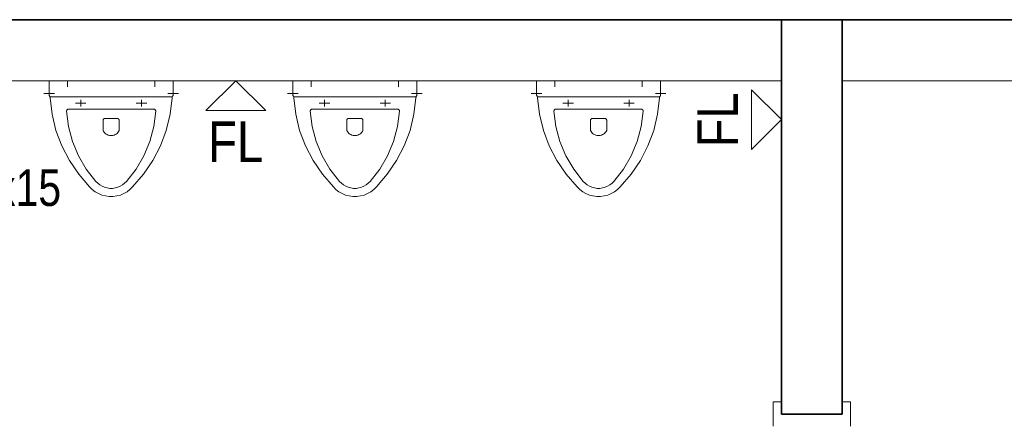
# Model space of a CAD drawing. Extents: x -297 to 573, y -46 to 548.
# Tile 12 of 256: x -34 to 14, y 170 to 190. Entities that reach past the tile are written whole.
import ezdxf

# ---------------------------------------------------------------- set-up
doc = ezdxf.new("R2010")
doc.units = 0
doc.layers.get('0').update_dxf_attribs({"lineweight": 35})
for name, color, linetype, lineweight in [('5_EG-BESTAND', 7, 'Continuous', 25), ('5_EG-HLSE', 7, 'Continuous', 25), ('5_EG-NEU', 7, 'Continuous', 25), ('5_EG-WANDFLÄCHENMATERIAL', 7, 'Continuous', 25)]:
    doc.layers.add(name, color=color, linetype=linetype, lineweight=lineweight)
doc.styles.get("Standard").update_dxf_attribs({"font": 'arial.ttf'})

# ---------------------------------------------------------------- blocks, each defined once
blk = doc.blocks.new('Referenz-A07ALD4Q1N', base_point=(-101.907, -12.836))
at = {"layer": '5_EG-BESTAND', "color": 0, "lineweight": 35}
blk.add_line((34.151, 189.839), (-38.525, 189.839), dxfattribs=at)
at = {"layer": '5_EG-HLSE', "color": 0, "lineweight": 13}
for p, q in [((-26.475, 186.839), (-32.575, 186.839)), ((-32.575, 186.839), (-32.575, 186.139)), ((-31.675, 186.839), (-31.675, 186.529)), ((-27.375, 186.839), (-27.375, 186.529)), ((-26.475, 186.139), (-26.475, 186.839)), ((-14.475, 186.839), (-20.575, 186.839)), ((-20.575, 186.839), (-20.575, 186.139)), ((-19.675, 186.839), (-19.675, 186.529)), ((-15.375, 186.839), (-15.375, 186.529)), ((-14.475, 186.139), (-14.475, 186.839)), ((-2.475, 186.839), (-8.575, 186.839)), ((-8.575, 186.839), (-8.575, 186.139)), ((-7.675, 186.839), (-7.675, 186.529)), ((-3.375, 186.839), (-3.375, 186.529)), ((-2.475, 186.139), (-2.475, 186.839)), ((-32.844, 186.204), (-32.322, 186.204)), ((-26.206, 186.204), (-26.728, 186.204)), ((-20.844, 186.204), (-20.322, 186.204)), ((-14.206, 186.204), (-14.728, 186.204)), ((-8.844, 186.204), (-8.322, 186.204)), ((-2.206, 186.204), (-2.728, 186.204)), ((-32.575, 186.139), (-32.574, 186.126)), ((-32.574, 186.126), (-32.572, 186.113)), ((-32.572, 186.113), (-32.567, 186.1)), ((-32.567, 186.1), (-32.561, 186.088)), ((-32.561, 186.088), (-32.554, 186.077)), ((-32.537, 186.037), (-32.554, 186.077)), ((-32.554, 186.077), (-32.545, 186.068)), ((-32.545, 186.068), (-32.536, 186.059)), ((-32.526, 185.995), (-32.537, 186.037)), ((-32.536, 186.059), (-32.525, 186.052)), ((-32.526, 185.995), (-32.433, 185.185)), ((-32.525, 186.052), (-32.513, 186.046)), ((-32.513, 186.046), (-32.501, 186.042)), ((-32.501, 186.042), (-32.488, 186.04)), ((-32.488, 186.04), (-32.475, 186.039)), ((-32.475, 186.039), (-26.575, 186.039)), ((-31.285, 185.735), (-30.765, 185.735)), ((-31.025, 185.901), (-31.025, 185.569)), ((-27.765, 185.735), (-28.285, 185.735)), ((-28.025, 185.901), (-28.025, 185.569)), ((-26.617, 185.185), (-26.525, 185.995)), ((-26.575, 186.039), (-26.562, 186.04)), ((-26.562, 186.04), (-26.55, 186.042)), ((-26.55, 186.042), (-26.537, 186.046)), ((-26.537, 186.046), (-26.526, 186.052)), ((-26.526, 186.052), (-26.515, 186.059)), ((-26.514, 186.037), (-26.525, 185.995)), ((-26.515, 186.059), (-26.505, 186.068)), ((-26.497, 186.077), (-26.514, 186.037)), ((-26.505, 186.068), (-26.497, 186.077)), ((-26.497, 186.077), (-26.489, 186.088)), ((-26.489, 186.088), (-26.483, 186.1)), ((-26.483, 186.1), (-26.479, 186.113)), ((-26.479, 186.113), (-26.476, 186.126)), ((-26.476, 186.126), (-26.475, 186.139)), ((-20.575, 186.139), (-20.574, 186.126)), ((-20.574, 186.126), (-20.572, 186.113)), ((-20.572, 186.113), (-20.567, 186.1)), ((-20.567, 186.1), (-20.561, 186.088)), ((-20.561, 186.088), (-20.554, 186.077)), ((-20.537, 186.037), (-20.554, 186.077)), ((-20.554, 186.077), (-20.545, 186.068)), ((-20.545, 186.068), (-20.536, 186.059)), ((-20.526, 185.995), (-20.537, 186.037)), ((-20.536, 186.059), (-20.525, 186.052)), ((-20.526, 185.995), (-20.433, 185.185)), ((-20.525, 186.052), (-20.513, 186.046)), ((-20.513, 186.046), (-20.501, 186.042)), ((-20.501, 186.042), (-20.488, 186.04)), ((-20.488, 186.04), (-20.475, 186.039)), ((-20.475, 186.039), (-14.575, 186.039)), ((-19.285, 185.735), (-18.765, 185.735)), ((-19.025, 185.901), (-19.025, 185.569)), ((-15.765, 185.735), (-16.285, 185.735)), ((-16.025, 185.901), (-16.025, 185.569)), ((-14.617, 185.185), (-14.525, 185.995)), ((-14.575, 186.039), (-14.562, 186.04)), ((-14.562, 186.04), (-14.55, 186.042)), ((-14.55, 186.042), (-14.537, 186.046)), ((-14.537, 186.046), (-14.526, 186.052)), ((-14.526, 186.052), (-14.515, 186.059)), ((-14.514, 186.037), (-14.525, 185.995)), ((-14.515, 186.059), (-14.505, 186.068)), ((-14.497, 186.077), (-14.514, 186.037)), ((-14.505, 186.068), (-14.497, 186.077)), ((-14.497, 186.077), (-14.489, 186.088)), ((-14.489, 186.088), (-14.483, 186.1)), ((-14.483, 186.1), (-14.479, 186.113)), ((-14.479, 186.113), (-14.476, 186.126)), ((-14.476, 186.126), (-14.475, 186.139)), ((-8.575, 186.139), (-8.574, 186.126)), ((-8.574, 186.126), (-8.572, 186.113)), ((-8.572, 186.113), (-8.567, 186.1)), ((-8.567, 186.1), (-8.561, 186.088)), ((-8.561, 186.088), (-8.554, 186.077)), ((-8.537, 186.037), (-8.554, 186.077)), ((-8.554, 186.077), (-8.545, 186.068)), ((-8.545, 186.068), (-8.536, 186.059)), ((-8.526, 185.995), (-8.537, 186.037)), ((-8.536, 186.059), (-8.525, 186.052)), ((-8.526, 185.995), (-8.433, 185.185)), ((-8.525, 186.052), (-8.513, 186.046)), ((-8.513, 186.046), (-8.501, 186.042)), ((-8.501, 186.042), (-8.488, 186.04)), ((-8.488, 186.04), (-8.475, 186.039)), ((-8.475, 186.039), (-2.575, 186.039)), ((-7.285, 185.735), (-6.765, 185.735)), ((-7.025, 185.901), (-7.025, 185.569)), ((-3.765, 185.735), (-4.285, 185.735)), ((-4.025, 185.901), (-4.025, 185.569)), ((-2.617, 185.185), (-2.525, 185.995)), ((-2.575, 186.039), (-2.562, 186.04)), ((-2.562, 186.04), (-2.55, 186.042)), ((-2.55, 186.042), (-2.537, 186.046)), ((-2.537, 186.046), (-2.526, 186.052)), ((-2.526, 186.052), (-2.515, 186.059)), ((-2.514, 186.037), (-2.525, 185.995)), ((-2.515, 186.059), (-2.505, 186.068)), ((-2.497, 186.077), (-2.514, 186.037)), ((-2.505, 186.068), (-2.497, 186.077)), ((-2.497, 186.077), (-2.489, 186.088)), ((-2.489, 186.088), (-2.483, 186.1)), ((-2.483, 186.1), (-2.479, 186.113)), ((-2.479, 186.113), (-2.476, 186.126)), ((-2.476, 186.126), (-2.475, 186.139)), ((-31.719, 185.361), (-31.721, 185.348)), ((-31.721, 185.348), (-31.721, 185.334)), ((-31.721, 185.334), (-31.625, 184.579)), ((-31.715, 185.374), (-31.719, 185.361)), ((-31.71, 185.386), (-31.715, 185.374)), ((-31.702, 185.398), (-31.71, 185.386)), ((-31.694, 185.408), (-31.702, 185.398)), ((-31.684, 185.417), (-31.694, 185.408)), ((-31.673, 185.425), (-31.684, 185.417)), ((-31.661, 185.431), (-31.673, 185.425)), ((-31.648, 185.435), (-31.661, 185.431)), ((-31.635, 185.438), (-31.648, 185.435)), ((-31.621, 185.439), (-31.635, 185.438)), ((-31.621, 185.439), (-27.429, 185.439)), ((-27.416, 185.438), (-27.429, 185.439)), ((-27.425, 184.579), (-27.329, 185.334)), ((-27.402, 185.435), (-27.416, 185.438)), ((-27.39, 185.431), (-27.402, 185.435)), ((-27.378, 185.425), (-27.39, 185.431)), ((-27.367, 185.417), (-27.378, 185.425)), ((-27.357, 185.408), (-27.367, 185.417)), ((-27.348, 185.398), (-27.357, 185.408)), ((-27.341, 185.386), (-27.348, 185.398)), ((-27.335, 185.374), (-27.341, 185.386)), ((-27.331, 185.361), (-27.335, 185.374)), ((-27.329, 185.348), (-27.331, 185.361)), ((-27.329, 185.334), (-27.329, 185.348)), ((-19.719, 185.361), (-19.721, 185.348)), ((-19.721, 185.348), (-19.721, 185.334)), ((-19.721, 185.334), (-19.625, 184.579)), ((-19.715, 185.374), (-19.719, 185.361)), ((-19.71, 185.386), (-19.715, 185.374)), ((-19.702, 185.398), (-19.71, 185.386)), ((-19.694, 185.408), (-19.702, 185.398)), ((-19.684, 185.417), (-19.694, 185.408)), ((-19.673, 185.425), (-19.684, 185.417)), ((-19.661, 185.431), (-19.673, 185.425)), ((-19.648, 185.435), (-19.661, 185.431)), ((-19.635, 185.438), (-19.648, 185.435)), ((-19.621, 185.439), (-19.635, 185.438)), ((-19.621, 185.439), (-15.429, 185.439)), ((-15.416, 185.438), (-15.429, 185.439)), ((-15.425, 184.579), (-15.329, 185.334)), ((-15.402, 185.435), (-15.416, 185.438)), ((-15.39, 185.431), (-15.402, 185.435)), ((-15.378, 185.425), (-15.39, 185.431)), ((-15.367, 185.417), (-15.378, 185.425)), ((-15.357, 185.408), (-15.367, 185.417)), ((-15.348, 185.398), (-15.357, 185.408)), ((-15.341, 185.386), (-15.348, 185.398)), ((-15.335, 185.374), (-15.341, 185.386)), ((-15.331, 185.361), (-15.335, 185.374)), ((-15.329, 185.348), (-15.331, 185.361)), ((-15.329, 185.334), (-15.329, 185.348)), ((-7.719, 185.361), (-7.721, 185.348)), ((-7.721, 185.348), (-7.721, 185.334)), ((-7.721, 185.334), (-7.625, 184.579)), ((-7.715, 185.374), (-7.719, 185.361)), ((-7.71, 185.386), (-7.715, 185.374)), ((-7.702, 185.398), (-7.71, 185.386)), ((-7.694, 185.408), (-7.702, 185.398)), ((-7.684, 185.417), (-7.694, 185.408)), ((-7.673, 185.425), (-7.684, 185.417)), ((-7.661, 185.431), (-7.673, 185.425)), ((-7.648, 185.435), (-7.661, 185.431)), ((-7.635, 185.438), (-7.648, 185.435)), ((-7.621, 185.439), (-7.635, 185.438)), ((-7.621, 185.439), (-3.429, 185.439)), ((-3.416, 185.438), (-3.429, 185.439)), ((-3.425, 184.579), (-3.329, 185.334)), ((-3.402, 185.435), (-3.416, 185.438)), ((-3.39, 185.431), (-3.402, 185.435)), ((-3.378, 185.425), (-3.39, 185.431)), ((-3.367, 185.417), (-3.378, 185.425)), ((-3.357, 185.408), (-3.367, 185.417)), ((-3.348, 185.398), (-3.357, 185.408)), ((-3.341, 185.386), (-3.348, 185.398)), ((-3.335, 185.374), (-3.341, 185.386)), ((-3.331, 185.361), (-3.335, 185.374)), ((-3.329, 185.348), (-3.331, 185.361)), ((-3.329, 185.334), (-3.329, 185.348)), ((-32.433, 185.185), (-32.243, 184.393)), ((-29.924, 184.895), (-29.925, 184.882)), ((-29.925, 184.882), (-29.925, 184.382)), ((-29.922, 184.908), (-29.924, 184.895)), ((-29.918, 184.92), (-29.922, 184.908)), ((-29.912, 184.932), (-29.918, 184.92)), ((-29.905, 184.943), (-29.912, 184.932)), ((-29.896, 184.953), (-29.905, 184.943)), ((-29.886, 184.961), (-29.896, 184.953)), ((-29.875, 184.968), (-29.886, 184.961)), ((-29.864, 184.974), (-29.875, 184.968)), ((-29.851, 184.978), (-29.864, 184.974)), ((-29.838, 184.981), (-29.851, 184.978)), ((-29.825, 184.982), (-29.838, 184.981)), ((-29.825, 184.982), (-29.225, 184.982)), ((-29.212, 184.981), (-29.225, 184.982)), ((-29.199, 184.978), (-29.212, 184.981)), ((-29.187, 184.974), (-29.199, 184.978)), ((-29.175, 184.968), (-29.187, 184.974)), ((-29.164, 184.961), (-29.175, 184.968)), ((-29.155, 184.953), (-29.164, 184.961)), ((-29.146, 184.943), (-29.155, 184.953)), ((-29.139, 184.932), (-29.146, 184.943)), ((-29.133, 184.92), (-29.139, 184.932)), ((-29.129, 184.908), (-29.133, 184.92)), ((-29.126, 184.895), (-29.129, 184.908)), ((-29.125, 184.882), (-29.126, 184.895)), ((-29.125, 184.882), (-29.125, 184.382)), ((-26.808, 184.393), (-26.617, 185.185)), ((-20.433, 185.185), (-20.243, 184.393)), ((-17.924, 184.895), (-17.925, 184.882)), ((-17.925, 184.882), (-17.925, 184.382)), ((-17.922, 184.908), (-17.924, 184.895)), ((-17.918, 184.92), (-17.922, 184.908)), ((-17.912, 184.932), (-17.918, 184.92)), ((-17.905, 184.943), (-17.912, 184.932)), ((-17.896, 184.953), (-17.905, 184.943)), ((-17.886, 184.961), (-17.896, 184.953)), ((-17.875, 184.968), (-17.886, 184.961)), ((-17.864, 184.974), (-17.875, 184.968)), ((-17.851, 184.978), (-17.864, 184.974)), ((-17.838, 184.981), (-17.851, 184.978)), ((-17.825, 184.982), (-17.838, 184.981)), ((-17.825, 184.982), (-17.225, 184.982)), ((-17.212, 184.981), (-17.225, 184.982)), ((-17.199, 184.978), (-17.212, 184.981)), ((-17.187, 184.974), (-17.199, 184.978)), ((-17.175, 184.968), (-17.187, 184.974)), ((-17.164, 184.961), (-17.175, 184.968)), ((-17.155, 184.953), (-17.164, 184.961)), ((-17.146, 184.943), (-17.155, 184.953)), ((-17.139, 184.932), (-17.146, 184.943)), ((-17.133, 184.92), (-17.139, 184.932)), ((-17.129, 184.908), (-17.133, 184.92)), ((-17.126, 184.895), (-17.129, 184.908)), ((-17.125, 184.882), (-17.126, 184.895)), ((-17.125, 184.882), (-17.125, 184.382)), ((-14.808, 184.393), (-14.617, 185.185)), ((-8.433, 185.185), (-8.243, 184.393)), ((-5.924, 184.895), (-5.925, 184.882)), ((-5.925, 184.882), (-5.925, 184.382)), ((-5.922, 184.908), (-5.924, 184.895)), ((-5.918, 184.92), (-5.922, 184.908)), ((-5.912, 184.932), (-5.918, 184.92)), ((-5.905, 184.943), (-5.912, 184.932)), ((-5.896, 184.953), (-5.905, 184.943)), ((-5.886, 184.961), (-5.896, 184.953)), ((-5.875, 184.968), (-5.886, 184.961)), ((-5.864, 184.974), (-5.875, 184.968)), ((-5.851, 184.978), (-5.864, 184.974)), ((-5.838, 184.981), (-5.851, 184.978)), ((-5.825, 184.982), (-5.838, 184.981)), ((-5.825, 184.982), (-5.225, 184.982)), ((-5.212, 184.981), (-5.225, 184.982)), ((-5.199, 184.978), (-5.212, 184.981)), ((-5.187, 184.974), (-5.199, 184.978)), ((-5.175, 184.968), (-5.187, 184.974)), ((-5.164, 184.961), (-5.175, 184.968)), ((-5.155, 184.953), (-5.164, 184.961)), ((-5.146, 184.943), (-5.155, 184.953)), ((-5.139, 184.932), (-5.146, 184.943)), ((-5.133, 184.92), (-5.139, 184.932)), ((-5.129, 184.908), (-5.133, 184.92)), ((-5.126, 184.895), (-5.129, 184.908)), ((-5.125, 184.882), (-5.126, 184.895)), ((-5.125, 184.882), (-5.125, 184.382)), ((-2.808, 184.393), (-2.617, 185.185)), ((-32.243, 184.393), (-31.958, 183.629)), ((-31.625, 184.579), (-31.429, 183.843)), ((-29.925, 184.382), (-29.895, 184.333)), ((-29.895, 184.333), (-29.859, 184.288)), ((-29.859, 184.288), (-29.817, 184.248)), ((-29.817, 184.248), (-29.771, 184.214)), ((-29.28, 184.214), (-29.233, 184.248)), ((-29.233, 184.248), (-29.192, 184.288)), ((-29.192, 184.288), (-29.155, 184.333)), ((-29.155, 184.333), (-29.125, 184.382)), ((-27.622, 183.843), (-27.425, 184.579)), ((-27.093, 183.629), (-26.808, 184.393)), ((-20.243, 184.393), (-19.958, 183.629)), ((-19.625, 184.579), (-19.429, 183.843)), ((-17.925, 184.382), (-17.895, 184.333)), ((-17.895, 184.333), (-17.859, 184.288)), ((-17.859, 184.288), (-17.817, 184.248)), ((-17.817, 184.248), (-17.771, 184.214)), ((-17.28, 184.214), (-17.233, 184.248)), ((-17.233, 184.248), (-17.192, 184.288)), ((-17.192, 184.288), (-17.155, 184.333)), ((-17.155, 184.333), (-17.125, 184.382)), ((-15.622, 183.843), (-15.425, 184.579)), ((-15.093, 183.629), (-14.808, 184.393)), ((-8.243, 184.393), (-7.958, 183.629)), ((-7.625, 184.579), (-7.429, 183.843)), ((-5.925, 184.382), (-5.895, 184.333)), ((-5.895, 184.333), (-5.859, 184.288)), ((-5.859, 184.288), (-5.817, 184.248)), ((-5.817, 184.248), (-5.771, 184.214)), ((-5.28, 184.214), (-5.233, 184.248)), ((-5.233, 184.248), (-5.192, 184.288)), ((-5.192, 184.288), (-5.156, 184.333)), ((-5.156, 184.333), (-5.125, 184.382)), ((-3.622, 183.843), (-3.425, 184.579)), ((-3.093, 183.629), (-2.808, 184.393)), ((-31.429, 183.843), (-31.136, 183.141)), ((-29.771, 184.214), (-29.72, 184.186)), ((-29.72, 184.186), (-29.667, 184.164)), ((-29.667, 184.164), (-29.611, 184.15)), ((-29.611, 184.15), (-29.554, 184.142)), ((-29.554, 184.142), (-29.496, 184.142)), ((-29.496, 184.142), (-29.439, 184.15)), ((-29.439, 184.15), (-29.383, 184.164)), ((-29.383, 184.164), (-29.33, 184.186)), ((-29.33, 184.186), (-29.28, 184.214)), ((-27.915, 183.141), (-27.622, 183.843)), ((-19.429, 183.843), (-19.136, 183.141)), ((-17.771, 184.214), (-17.72, 184.186)), ((-17.72, 184.186), (-17.667, 184.164)), ((-17.667, 184.164), (-17.611, 184.15)), ((-17.611, 184.15), (-17.554, 184.142)), ((-17.554, 184.142), (-17.496, 184.142)), ((-17.496, 184.142), (-17.439, 184.15)), ((-17.439, 184.15), (-17.383, 184.164)), ((-17.383, 184.164), (-17.33, 184.186)), ((-17.33, 184.186), (-17.28, 184.214)), ((-15.915, 183.141), (-15.622, 183.843)), ((-7.429, 183.843), (-7.136, 183.141)), ((-5.771, 184.214), (-5.721, 184.186)), ((-5.721, 184.186), (-5.667, 184.164)), ((-5.667, 184.164), (-5.611, 184.15)), ((-5.611, 184.15), (-5.554, 184.142)), ((-5.554, 184.142), (-5.496, 184.142)), ((-5.496, 184.142), (-5.439, 184.15)), ((-5.439, 184.15), (-5.384, 184.164)), ((-5.384, 184.164), (-5.33, 184.186)), ((-5.33, 184.186), (-5.28, 184.214)), ((-3.915, 183.141), (-3.622, 183.843)), ((-31.958, 183.629), (-31.583, 182.906)), ((-27.468, 182.906), (-27.093, 183.629)), ((-19.958, 183.629), (-19.583, 182.906)), ((-15.468, 182.906), (-15.093, 183.629)), ((-7.958, 183.629), (-7.583, 182.906)), ((-3.468, 182.906), (-3.093, 183.629)), ((-31.583, 182.906), (-31.122, 182.234)), ((-31.136, 183.141), (-30.751, 182.484)), ((-28.3, 182.484), (-27.915, 183.141)), ((-27.928, 182.234), (-27.468, 182.906)), ((-19.583, 182.906), (-19.122, 182.234)), ((-19.136, 183.141), (-18.751, 182.484)), ((-16.3, 182.484), (-15.915, 183.141)), ((-15.928, 182.234), (-15.468, 182.906)), ((-7.583, 182.906), (-7.122, 182.234)), ((-7.136, 183.141), (-6.751, 182.484)), ((-4.3, 182.484), (-3.915, 183.141)), ((-3.928, 182.234), (-3.468, 182.906)), ((-30.751, 182.484), (-30.281, 181.884)), ((-28.769, 181.884), (-28.3, 182.484)), ((-18.751, 182.484), (-18.281, 181.884)), ((-16.769, 181.884), (-16.3, 182.484)), ((-6.751, 182.484), (-6.281, 181.884)), ((-4.769, 181.884), (-4.3, 182.484)), ((-31.122, 182.234), (-30.584, 181.622)), ((-30.281, 181.884), (-30.188, 181.791)), ((-28.862, 181.791), (-28.769, 181.884)), ((-28.467, 181.622), (-27.928, 182.234)), ((-19.122, 182.234), (-18.584, 181.622)), ((-18.281, 181.884), (-18.188, 181.791)), ((-16.862, 181.791), (-16.769, 181.884)), ((-16.467, 181.622), (-15.928, 182.234)), ((-7.122, 182.234), (-6.584, 181.622)), ((-6.281, 181.884), (-6.189, 181.791)), ((-4.862, 181.791), (-4.769, 181.884)), ((-4.467, 181.622), (-3.928, 182.234)), ((-30.583, 181.622), (-30.454, 181.491)), ((-30.454, 181.491), (-30.308, 181.378)), ((-30.308, 181.378), (-30.149, 181.286)), ((-30.188, 181.791), (-30.084, 181.71)), ((-30.084, 181.71), (-29.97, 181.644)), ((-29.97, 181.644), (-29.849, 181.593)), ((-29.849, 181.593), (-29.722, 181.559)), ((-29.722, 181.559), (-29.591, 181.541)), ((-29.591, 181.541), (-29.459, 181.541)), ((-29.459, 181.541), (-29.329, 181.559)), ((-29.329, 181.559), (-29.202, 181.593)), ((-29.202, 181.593), (-29.08, 181.644)), ((-29.08, 181.644), (-28.966, 181.71)), ((-28.966, 181.71), (-28.862, 181.791)), ((-28.902, 181.286), (-28.742, 181.378)), ((-28.742, 181.378), (-28.597, 181.491)), ((-28.597, 181.491), (-28.467, 181.622)), ((-18.583, 181.622), (-18.454, 181.491)), ((-18.454, 181.491), (-18.308, 181.378)), ((-18.308, 181.378), (-18.149, 181.286)), ((-18.188, 181.791), (-18.084, 181.71)), ((-18.084, 181.71), (-17.97, 181.644)), ((-17.97, 181.644), (-17.849, 181.593)), ((-17.849, 181.593), (-17.722, 181.559)), ((-17.722, 181.559), (-17.591, 181.541)), ((-17.591, 181.541), (-17.459, 181.541)), ((-17.459, 181.541), (-17.329, 181.559)), ((-17.329, 181.559), (-17.202, 181.593)), ((-17.202, 181.593), (-17.08, 181.644)), ((-17.08, 181.644), (-16.966, 181.71)), ((-16.966, 181.71), (-16.862, 181.791)), ((-16.902, 181.286), (-16.742, 181.378)), ((-16.742, 181.378), (-16.597, 181.491)), ((-16.597, 181.491), (-16.467, 181.622)), ((-6.584, 181.622), (-6.454, 181.491)), ((-6.454, 181.491), (-6.308, 181.378)), ((-6.308, 181.378), (-6.149, 181.286)), ((-6.189, 181.791), (-6.084, 181.71)), ((-6.084, 181.71), (-5.971, 181.644)), ((-5.971, 181.644), (-5.849, 181.593)), ((-5.849, 181.593), (-5.722, 181.559)), ((-5.722, 181.559), (-5.591, 181.541)), ((-5.591, 181.541), (-5.459, 181.541)), ((-5.459, 181.541), (-5.329, 181.559)), ((-5.329, 181.559), (-5.202, 181.593)), ((-5.202, 181.593), (-5.08, 181.644)), ((-5.08, 181.644), (-4.966, 181.71)), ((-4.966, 181.71), (-4.862, 181.791)), ((-4.902, 181.286), (-4.743, 181.378)), ((-4.743, 181.378), (-4.597, 181.491)), ((-4.597, 181.491), (-4.467, 181.622)), ((-30.149, 181.286), (-29.978, 181.214)), ((-29.978, 181.214), (-29.8, 181.166)), ((-29.8, 181.166), (-29.617, 181.142)), ((-29.617, 181.142), (-29.433, 181.142)), ((-29.433, 181.142), (-29.25, 181.166)), ((-29.25, 181.166), (-29.072, 181.214)), ((-29.072, 181.214), (-28.902, 181.286)), ((-18.149, 181.286), (-17.978, 181.214)), ((-17.978, 181.214), (-17.8, 181.166)), ((-17.8, 181.166), (-17.617, 181.142)), ((-17.617, 181.142), (-17.433, 181.142)), ((-17.433, 181.142), (-17.25, 181.166)), ((-17.25, 181.166), (-17.072, 181.214)), ((-17.072, 181.214), (-16.902, 181.286)), ((-6.149, 181.286), (-5.978, 181.214)), ((-5.978, 181.214), (-5.8, 181.166)), ((-5.8, 181.166), (-5.618, 181.142)), ((-5.618, 181.142), (-5.433, 181.142)), ((-5.433, 181.142), (-5.25, 181.166)), ((-5.25, 181.166), (-5.072, 181.214)), ((-5.072, 181.214), (-4.902, 181.286))]:
    blk.add_line(p, q, dxfattribs=at)
at = {"layer": '5_EG-NEU', "color": 0, "lineweight": 35}
for p, q in [((3.475, 170.439), (3.475, 189.839)), ((6.475, 170.439), (6.475, 189.839)), ((3.475, 170.439), (6.475, 170.439))]:
    blk.add_line(p, q, dxfattribs=at)
at = {"layer": '5_EG-NEU', "color": 0, "lineweight": 13}
for p, q in [((-38.525, 186.839), (3.475, 186.839)), ((6.475, 186.839), (34.101, 186.839)), ((3.075, 171.039), (3.075, 169.839)), ((3.475, 171.039), (3.075, 171.039)), ((3.475, 170.439), (3.475, 171.039)), ((6.875, 171.039), (6.475, 171.039)), ((6.475, 171.039), (6.475, 170.439)), ((6.875, 169.839), (6.875, 171.039)), ((6.475, 170.439), (3.475, 170.439))]:
    blk.add_line(p, q, dxfattribs=at)
at = {"layer": '5_EG-WANDFLÄCHENMATERIAL', "color": 0, "lineweight": 18}
for p, q in [((-23.386, 186.839), (-24.856, 185.368)), ((-23.386, 186.839), (-21.915, 185.368)), ((3.475, 184.922), (2.004, 186.393)), ((2.004, 186.393), (2.004, 183.451)), ((-24.856, 185.368), (-21.915, 185.368)), ((3.475, 184.922), (2.004, 183.451))]:
    blk.add_line(p, q, dxfattribs=at)
at = {"layer": '5_EG-HLSE', "color": 0, "lineweight": 18, "insert": (-37.471, 182.474), "char_height": 1.8, "attachment_point": 1}
blk.add_mtext('{\\W0.8;\\fArial;15x15}', dxfattribs=at)
at = {"layer": '5_EG-WANDFLÄCHENMATERIAL', "color": 0, "lineweight": 18, "char_height": 2, "attachment_point": 1}
for insert, rotation in [((-0.663, 183.561), 90.0039), ((-24.747, 184.835), 0.0039)]:
    blk.add_mtext('{\\W0.83;\\fArial;FL}', dxfattribs=dict(at, insert=insert, rotation=rotation))

msp = doc.modelspace()

# ---------------------------------------------------------------- block references
at = {"color": 251, "lineweight": 25, "ltscale": 0.25, "true_color": 0x585858}
msp.add_blockref('Referenz-A07ALD4Q1N', (-101.907, -12.836), dxfattribs=at)

doc.saveas('drawing.dxf')
